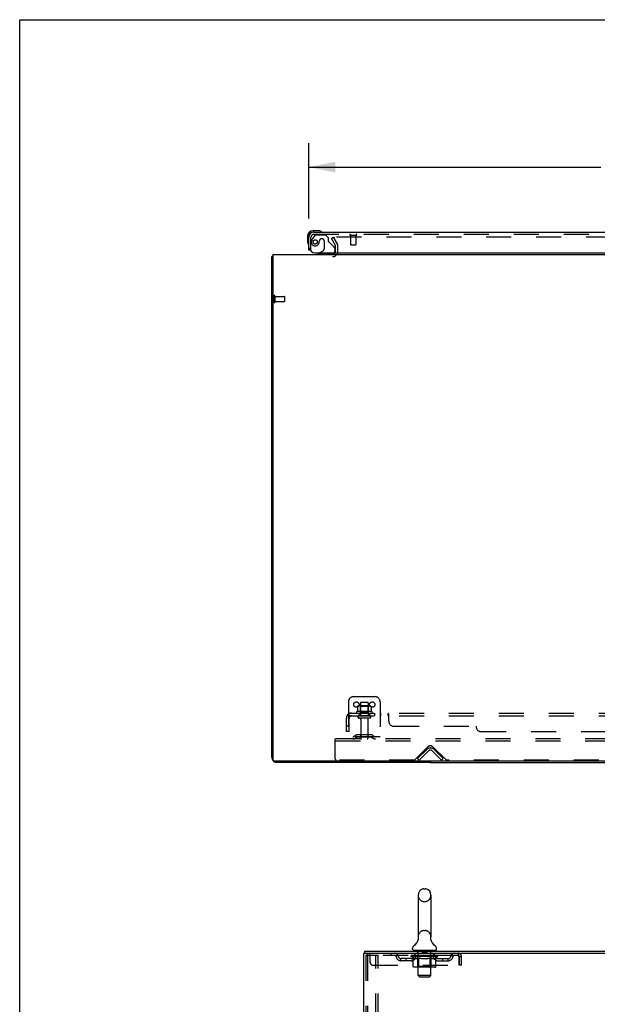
# Model space of a CAD drawing. Header units: inches. Extents: x 0 to 215, y 0 to 139.
# Tile 49 of 111: x 0 to 27, y 92 to 139. Entities that reach past the tile are written whole.
import ezdxf

# ---------------------------------------------------------------- set-up
doc = ezdxf.new("R2010")
doc.units = ezdxf.units.IN
doc.header["$LTSCALE"] = 11.804375
doc.header["$MEASUREMENT"] = 0
doc.linetypes.add('HIDDEN', pattern=[0.2, 0.1, -0.1])
doc.layers.get('0').update_dxf_attribs({"linetype": 'CONTINUOUS'})
for name, color, linetype in [('DEFAULT_2', 8, 'HIDDEN'), ('DIMENSIONS', 7, 'CONTINUOUS'), ('DOOR_ASSEMBLY', 7, 'CONTINUOUS'), ('SUBPANEL', 7, 'CONTINUOUS')]:
    doc.layers.add(name, color=color, linetype=linetype)
doc.styles.get("Standard").update_dxf_attribs({"font": 'arial.ttf'})
doc.dimstyles.new('DIMSTYLE_1', dxfattribs={"dimtxt": 0.946875, "dimasz": 1.2625, "dimexe": 0.09, "dimexo": 0.07, "dimgap": 0.0375, "dimtad": 0, "dimtih": 1, "dimtoh": 1, "dimzin": 4, "dimdsep": 46, "dimtxsty": 'Standard', "dimblk": '_FILLED', "dimblk1": '_FILLED', "dimblk2": '_FILLED', "dimcen": 0.09, "dimadec": 3, "dimazin": 1, "dimtfac": 1, "dimtdec": 3, "dimtofl": 0, "dimtmove": 0, "dimatfit": 3, "dimldrblk": '_FILLED', "dimfxl": 0, "dimtolj": 1, "dimtzin": 4, "dimarcsym": 0})

# ---------------------------------------------------------------- blocks, each defined once
blk = doc.blocks.new('_FILLED')
at = {"color": 0, "linetype": 'ByBlock'}
blk.add_solid([(0, 0), (-1, 0.2), (-1, -0.2)], dxfattribs=at)
blk = doc.blocks.new('*D8')
at = {"layer": 'DIMENSIONS', "color": 2, "linetype": 'Continuous'}
for p, q in [((13.663, 129.476), (13.663, 133.044)), ((49.851, 129.476), (49.851, 133.044)), ((13.663, 131.908), (27.464, 131.908)), ((49.851, 131.908), (36.049, 131.908))]:
    blk.add_line(p, q, dxfattribs=at)
at = {"layer": 'DIMENSIONS', "color": 2, "linetype": 'Continuous', "xscale": 1.2625, "yscale": 1.2625, "zscale": 1.2625, "rotation": 180}
blk.add_blockref('_FILLED', (13.663, 131.908), dxfattribs=at)
at = {"layer": 'DIMENSIONS', "color": 2, "linetype": 'Continuous', "xscale": 1.2625, "yscale": 1.2625, "zscale": 1.2625}
blk.add_blockref('_FILLED', (49.851, 131.908), dxfattribs=at)
at = {"layer": 'DIMENSIONS', "color": 2, "linetype": 'Continuous', "insert": (31.757, 132.382), "char_height": 0.9469, "width": 7.63836, "attachment_point": 2, "line_spacing_factor": 0.9}
blk.add_mtext('36.19 DOOR', dxfattribs=at)

msp = doc.modelspace()

# ---------------------------------------------------------------- linework, layer by layer
at = {"color": 7, "linetype": 'Continuous'}
for p, q in [((0, 0), (0, 138.875)), ((0, 138.875), (214.625, 138.875)), ((19.413, 103.833), (19.413, 103.781)), ((19.413, 103.781), (44.663, 103.781)), ((19.091, 97.807), (19.178, 97.807)), ((18.828, 97.507), (18.828, 95.532)), ((19.44, 97.507), (19.44, 95.532)), ((18.834, 95.389), (18.833, 95.384)), ((19.428, 95.433), (19.429, 95.438)), ((19.428, 95.428), (19.428, 95.433)), ((19.429, 95.423), (19.428, 95.428)), ((19.429, 95.443), (19.43, 95.448)), ((19.429, 95.438), (19.429, 95.443)), ((19.429, 95.418), (19.429, 95.423)), ((19.429, 95.413), (19.429, 95.418)), ((19.43, 95.408), (19.429, 95.413)), ((19.43, 95.448), (19.43, 95.453)), ((19.431, 95.404), (19.43, 95.409)), ((19.431, 95.458), (19.432, 95.462)), ((19.432, 95.399), (19.431, 95.404)), ((19.433, 95.395), (19.432, 95.399)), ((18.572, 94.961), (18.572, 95)), ((19.697, 94.961), (19.697, 95)), ((16.311, 94.758), (16.311, 94.862)), ((16.349, 94.758), (16.316, 94.758)), ((18.634, 94.892), (18.634, 94.862)), ((19.634, 94.892), (18.634, 94.892)), ((19.634, 94.892), (19.634, 94.862))]:
    msp.add_line(p, q, dxfattribs=at)
at = {"color": 3, "linetype": 'Continuous'}
for p, q in [((11.913, 104.027), (11.913, 127.677)), ((11.965, 127.781), (11.965, 103.893)), ((11.965, 127.781), (52.111, 127.781)), ((52.051, 103.833), (12.025, 103.833)), ((19.413, 103.781), (12.16, 103.781)), ((16.259, 8.966), (16.259, 94.758)), ((16.259, 94.758), (16.316, 94.758)), ((16.311, 94.862), (40.013, 94.862)), ((16.349, 94.758), (40.013, 94.758))]:
    msp.add_line(p, q, dxfattribs=at)
for points in [[(11.949, 127.693), (11.941, 127.691), (11.937, 127.69), (11.934, 127.69), (11.931, 127.689), (11.928, 127.688), (11.925, 127.687), (11.922, 127.686), (11.92, 127.685), (11.918, 127.684), (11.917, 127.683), (11.915, 127.682), (11.914, 127.681), (11.914, 127.68), (11.913, 127.678), (11.913, 127.677)], [(11.965, 127.697), (11.965, 127.697), (11.961, 127.695), (11.957, 127.694), (11.953, 127.693), (11.949, 127.693)]]:
    msp.add_lwpolyline(points, dxfattribs=at)
at = {"color": 7, "linetype": 'Continuous'}
for points in [[(18.836, 95.462), (18.837, 95.458), (18.838, 95.453), (18.839, 95.448), (18.84, 95.443), (18.84, 95.438), (18.84, 95.433), (18.84, 95.428), (18.84, 95.423), (18.84, 95.419), (18.839, 95.414), (18.839, 95.409), (18.838, 95.404), (18.837, 95.399), (18.836, 95.394), (18.834, 95.389)], [(19.43, 95.453), (19.431, 95.458), (19.432, 95.462)]]:
    msp.add_lwpolyline(points, dxfattribs=at)
at = {"color": 3, "linetype": 'Continuous'}
for centre, radius, start, end in [((14.792, 127.923), 0.142, 270, 333.5334), ((12.16, 104.027), 0.246, 180, 219.4274), ((12.025, 103.893), 0.06, 180, 270), ((12.16, 104.027), 0.246, 230.5726, 270)]:
    msp.add_arc(centre, radius, start, end, dxfattribs=at)
at = {"color": 7, "linetype": 'Continuous'}
for centre, radius, start, end in [((19.134, 97.507), 0.306, 105.6303, 180), ((19.091, 97.664), 0.144, 90, 105.6303), ((19.178, 97.664), 0.144, 74.3697, 90), ((19.134, 97.507), 0.306, 0, 74.3697), ((18.336, 95.549), 0.523, 304.6624, 347.2389), ((19.134, 95.532), 0.306, 180, 193.2053), ((19.932, 95.549), 0.523, 192.7611, 235.3376), ((19.134, 95.532), 0.306, 346.7947, 360), ((18.716, 95), 0.144, 124.6624, 180), ((18.641, 94.961), 0.069, 180, 265), ((19.628, 94.961), 0.069, 275, 360), ((19.553, 95), 0.144, 360, 55.3376)]:
    msp.add_arc(centre, radius, start, end, dxfattribs=at)
at = {"layer": 'DEFAULT_2', "color": 8, "linetype": 'HIDDEN'}
for p, q in [((14.733, 128.541), (14.824, 128.593)), ((14.93, 128.202), (14.733, 128.541)), ((14.824, 128.593), (15.02, 128.254)), ((49.206, 128.593), (14.87, 128.593)), ((14.934, 127.923), (14.934, 128.185)), ((15.038, 127.923), (15.038, 128.185)), ((12.017, 125.819), (12.017, 125.535)), ((12.06, 125.819), (12.06, 125.535)), ((12.06, 125.801), (12.507, 125.801)), ((12.517, 125.791), (12.517, 125.563)), ((12.06, 125.553), (12.507, 125.553)), ((15.538, 106.635), (15.538, 104.885)), ((15.788, 106.885), (16.788, 106.885)), ((16.101, 106.58), (16.101, 105.985)), ((16.446, 106.61), (16.131, 106.61)), ((16.476, 106.58), (16.476, 105.985)), ((17.038, 106.635), (17.038, 104.885)), ((16.644, 106.18), (15.932, 106.18)), ((15.954, 106.11), (16.622, 106.11)), ((15.969, 106.425), (15.969, 106.206)), ((16.544, 106.446), (16.032, 106.446)), ((16.105, 106.426), (16.085, 106.446)), ((16.105, 106.13), (16.085, 106.11)), ((16.105, 106.13), (16.105, 106.426)), ((16.472, 106.426), (16.105, 106.426)), ((16.472, 106.13), (16.105, 106.13)), ((16.472, 106.426), (16.492, 106.446)), ((16.472, 106.13), (16.472, 106.426)), ((16.472, 106.13), (16.492, 106.11)), ((16.607, 106.425), (16.607, 106.206)), ((16.546, 105.985), (16.031, 105.985)), ((16.546, 105.875), (16.031, 105.875)), ((16.123, 105.812), (16.123, 104.915)), ((16.453, 105.812), (16.453, 104.915)), ((14.913, 104.781), (14.913, 104.885)), ((49.163, 104.885), (14.913, 104.885)), ((14.913, 103.947), (14.913, 104.781)), ((49.163, 104.781), (14.913, 104.781)), ((17.038, 104.989), (15.538, 104.989)), ((15.881, 105.057), (15.813, 105.008)), ((15.942, 104.973), (15.874, 104.924)), ((16.629, 105.079), (15.947, 105.079)), ((16.629, 104.975), (15.947, 104.975)), ((16.113, 105.079), (16.113, 104.975)), ((16.463, 105.079), (16.463, 104.975)), ((16.634, 104.973), (16.702, 104.924)), ((16.695, 105.057), (16.763, 105.008)), ((18.672, 103.894), (19.28, 104.502)), ((18.809, 103.958), (19.239, 104.388)), ((19.312, 104.314), (18.883, 103.885)), ((19.943, 103.885), (19.514, 104.314)), ((19.546, 104.502), (20.154, 103.894)), ((20.017, 103.958), (19.587, 104.388)), ((18.651, 103.885), (14.976, 103.885)), ((18.883, 103.885), (18.809, 103.958)), ((19.943, 103.885), (20.017, 103.958)), ((43.901, 103.885), (20.175, 103.885)), ((19.091, 97.207), (19.178, 97.207)), ((19.091, 95.832), (19.178, 95.832)), ((16.363, 94.644), (16.363, 9.079)), ((16.385, 94.674), (16.458, 94.674)), ((16.437, 94.644), (16.437, 9.079)), ((16.447, 94.758), (16.447, 94.654)), ((20.717, 94.654), (16.447, 94.654)), ((16.458, 94.674), (16.939, 94.674)), ((16.572, 94.32), (16.572, 94.758)), ((16.835, 9.049), (16.835, 94.674)), ((16.939, 9.049), (16.939, 94.674)), ((17.547, 94.758), (17.547, 94.654)), ((18.02, 94.403), (18.02, 94.507)), ((18.503, 94.507), (18.02, 94.507)), ((18.27, 94.403), (18.27, 94.507)), ((18.501, 94.607), (18.501, 94.654)), ((18.6, 94.538), (18.501, 94.607)), ((19.768, 94.607), (18.501, 94.607)), ((18.511, 94.647), (18.511, 94.654)), ((18.519, 94.644), (18.519, 94.647)), ((18.519, 94.644), (19.749, 94.644)), ((18.528, 94.644), (18.528, 94.647)), ((18.529, 94.644), (18.529, 94.647)), ((18.539, 94.647), (18.539, 94.654)), ((18.555, 94.644), (18.555, 94.647)), ((18.557, 94.644), (18.557, 94.647)), ((18.586, 94.647), (18.586, 94.654)), ((18.6, 94.644), (18.6, 94.647)), ((18.6, 94.133), (18.6, 94.538)), ((18.6, 94.538), (18.614, 94.528)), ((18.603, 94.644), (18.603, 94.647)), ((18.807, 94.647), (18.606, 94.647)), ((18.628, 94.52), (18.614, 94.528)), ((18.642, 94.512), (18.628, 94.52)), ((18.655, 94.506), (18.642, 94.512)), ((18.649, 94.647), (18.649, 94.654)), ((18.651, 94.644), (18.651, 94.647)), ((18.651, 94.644), (18.651, 94.647)), ((18.654, 94.644), (18.654, 94.647)), ((18.669, 94.5), (18.655, 94.506)), ((18.661, 94.644), (18.661, 94.647)), ((18.662, 94.644), (18.662, 94.647)), ((18.665, 94.644), (18.665, 94.647)), ((18.668, 94.644), (18.668, 94.648)), ((18.682, 94.496), (18.668, 94.5)), ((18.673, 94.644), (18.673, 94.647)), ((18.786, 94.496), (18.682, 94.496)), ((18.687, 94.644), (18.687, 94.647)), ((18.697, 94.654), (18.697, 94.758)), ((18.705, 94.644), (18.705, 94.65)), ((18.705, 94.644), (18.705, 94.647)), ((18.726, 94.644), (18.726, 94.647)), ((18.726, 94.644), (18.726, 94.647)), ((18.727, 94.647), (18.727, 94.654)), ((18.737, 94.644), (18.737, 94.647)), ((18.741, 94.644), (18.741, 94.647)), ((18.75, 94.644), (18.75, 94.647)), ((18.762, 94.644), (18.762, 94.651)), ((18.777, 94.644), (18.777, 94.647)), ((18.78, 94.644), (18.78, 94.647)), ((18.786, 94.496), (18.799, 94.5)), ((18.813, 94.506), (18.799, 94.5)), ((18.807, 94.644), (18.807, 94.647)), ((18.874, 94.647), (18.812, 94.647)), ((18.826, 94.512), (18.813, 94.506)), ((18.814, 94.892), (18.814, 94.862)), ((18.818, 94.647), (18.818, 94.654)), ((18.822, 94.135), (18.822, 94.604)), ((18.824, 94.644), (18.824, 94.647)), ((18.84, 94.52), (18.826, 94.512)), ((18.829, 94.644), (18.829, 94.647)), ((18.834, 93.711), (18.834, 94.862)), ((18.835, 94.644), (18.835, 94.652)), ((18.839, 94.644), (18.839, 94.647)), ((18.854, 94.528), (18.84, 94.52)), ((18.85, 94.644), (18.85, 94.647)), ((18.868, 94.538), (18.854, 94.528)), ((18.868, 94.133), (18.868, 94.538)), ((18.868, 94.538), (18.897, 94.528)), ((18.874, 94.644), (18.874, 94.647)), ((18.949, 94.647), (18.89, 94.647)), ((18.925, 94.52), (18.896, 94.528)), ((18.91, 94.644), (18.91, 94.647)), ((18.918, 94.647), (18.918, 94.654)), ((18.921, 94.644), (18.921, 94.647)), ((18.924, 94.644), (18.924, 94.653)), ((18.953, 94.512), (18.925, 94.52)), ((18.927, 94.644), (18.927, 94.647)), ((18.934, 94.644), (18.934, 94.647)), ((18.949, 94.644), (18.949, 94.647)), ((18.981, 94.506), (18.952, 94.512)), ((19.03, 94.647), (18.975, 94.647)), ((19.008, 94.5), (18.98, 94.506)), ((18.988, 94.644), (18.988, 94.647)), ((19.035, 94.496), (19.008, 94.5)), ((19.02, 94.647), (19.134, 94.654)), ((19.024, 94.647), (19.024, 94.654)), ((19.025, 94.654), (19.024, 94.654)), ((19.025, 94.647), (19.025, 94.654)), ((19.025, 94.644), (19.025, 94.647)), ((19.029, 94.882), (19.029, 94.802)), ((19.029, 94.644), (19.029, 94.647)), ((19.03, 94.644), (19.03, 94.647)), ((19.03, 94.644), (19.03, 94.647)), ((19.233, 94.496), (19.035, 94.496)), ((19.229, 94.792), (19.039, 94.792)), ((19.113, 94.647), (19.065, 94.647)), ((19.071, 94.644), (19.071, 94.647)), ((19.113, 94.644), (19.113, 94.647)), ((19.132, 94.647), (19.132, 94.647)), ((19.132, 94.644), (19.132, 94.647)), ((19.132, 94.644), (19.132, 94.647)), ((19.134, 94.647), (19.134, 94.654)), ((19.134, 94.654), (19.249, 94.647)), ((19.137, 94.644), (19.137, 94.647)), ((19.137, 94.644), (19.137, 94.647)), ((19.137, 94.647), (19.137, 94.647)), ((19.155, 94.644), (19.155, 94.647)), ((19.155, 94.647), (19.203, 94.647)), ((19.198, 94.644), (19.198, 94.647)), ((19.233, 94.496), (19.261, 94.5)), ((19.238, 94.644), (19.238, 94.647)), ((19.239, 94.882), (19.239, 94.802)), ((19.239, 94.644), (19.239, 94.647)), ((19.239, 94.647), (19.293, 94.647)), ((19.24, 94.644), (19.24, 94.647)), ((19.244, 94.647), (19.244, 94.654)), ((19.244, 94.647), (19.244, 94.654)), ((19.244, 94.654), (19.244, 94.654)), ((19.244, 94.644), (19.244, 94.647)), ((19.289, 94.506), (19.261, 94.5)), ((19.28, 94.644), (19.28, 94.647)), ((19.317, 94.513), (19.289, 94.506)), ((19.346, 94.52), (19.317, 94.512)), ((19.319, 94.644), (19.319, 94.647)), ((19.319, 94.647), (19.378, 94.647)), ((19.335, 94.644), (19.335, 94.647)), ((19.342, 94.644), (19.342, 94.647)), ((19.345, 94.644), (19.345, 94.653)), ((19.374, 94.529), (19.345, 94.52)), ((19.347, 94.644), (19.347, 94.647)), ((19.351, 94.647), (19.351, 94.654)), ((19.358, 94.644), (19.358, 94.647)), ((19.403, 94.539), (19.374, 94.529)), ((19.394, 94.644), (19.394, 94.647)), ((19.394, 94.647), (19.456, 94.647)), ((19.403, 94.133), (19.403, 94.539)), ((19.403, 94.539), (19.418, 94.529)), ((19.418, 94.644), (19.418, 94.647)), ((19.433, 94.52), (19.418, 94.529)), ((19.429, 94.644), (19.429, 94.647)), ((19.447, 94.512), (19.432, 94.52)), ((19.433, 94.644), (19.433, 94.652)), ((19.434, 93.711), (19.434, 94.862)), ((19.439, 94.644), (19.439, 94.647)), ((19.444, 94.644), (19.444, 94.647)), ((19.447, 94.135), (19.447, 94.604)), ((19.461, 94.506), (19.447, 94.512)), ((19.451, 94.647), (19.451, 94.654)), ((19.454, 94.892), (19.454, 94.862)), ((19.461, 94.644), (19.461, 94.647)), ((19.461, 94.647), (19.768, 94.647)), ((19.476, 94.5), (19.461, 94.506)), ((19.49, 94.496), (19.475, 94.5)), ((19.488, 94.644), (19.488, 94.647)), ((19.584, 94.496), (19.49, 94.496)), ((19.492, 94.644), (19.492, 94.647)), ((19.507, 94.644), (19.507, 94.651)), ((19.518, 94.644), (19.518, 94.647)), ((19.528, 94.644), (19.528, 94.647)), ((19.532, 94.644), (19.532, 94.647)), ((19.541, 94.647), (19.541, 94.654)), ((19.543, 94.644), (19.543, 94.647)), ((19.543, 94.644), (19.543, 94.647)), ((19.563, 94.644), (19.563, 94.65)), ((19.564, 94.644), (19.564, 94.647)), ((19.572, 94.654), (19.572, 94.758)), ((19.582, 94.644), (19.582, 94.647)), ((19.584, 94.496), (19.598, 94.5)), ((19.596, 94.644), (19.596, 94.647)), ((19.612, 94.506), (19.598, 94.5)), ((19.6, 94.644), (19.6, 94.648)), ((19.604, 94.644), (19.604, 94.647)), ((19.607, 94.644), (19.607, 94.647)), ((19.607, 94.644), (19.607, 94.647)), ((19.627, 94.513), (19.612, 94.506)), ((19.614, 94.644), (19.614, 94.647)), ((19.617, 94.644), (19.617, 94.647)), ((19.618, 94.644), (19.618, 94.647)), ((19.619, 94.647), (19.619, 94.654)), ((19.641, 94.52), (19.626, 94.512)), ((19.656, 94.529), (19.641, 94.52)), ((19.646, 94.65), (19.766, 94.652)), ((19.646, 94.647), (19.646, 94.65)), ((19.671, 94.539), (19.656, 94.529)), ((19.666, 94.644), (19.666, 94.647)), ((19.668, 94.644), (19.668, 94.647)), ((19.671, 94.539), (19.768, 94.607)), ((19.671, 94.133), (19.671, 94.539)), ((19.683, 94.647), (19.683, 94.654)), ((19.711, 94.644), (19.711, 94.647)), ((19.713, 94.644), (19.713, 94.647)), ((19.729, 94.647), (19.729, 94.654)), ((19.739, 94.644), (19.739, 94.647)), ((19.74, 94.644), (19.74, 94.647)), ((19.749, 94.644), (19.749, 94.647)), ((19.758, 94.647), (19.758, 94.654)), ((19.766, 94.647), (19.766, 94.652)), ((19.766, 94.507), (20.249, 94.507)), ((19.768, 94.607), (19.768, 94.647)), ((19.999, 94.403), (19.999, 94.507)), ((20.249, 94.403), (20.249, 94.507)), ((20.717, 94.758), (20.717, 94.654)), ((20.72, 94.653), (20.717, 94.654)), ((20.75, 94.591), (20.75, 94.195)), ((20.78, 94.195), (20.78, 94.591)), ((20.884, 94.591), (20.78, 94.591)), ((20.884, 94.195), (20.884, 94.591)), ((16.697, 94.195), (20.75, 94.195)), ((18.503, 94.403), (18.02, 94.403)), ((19.628, 94.095), (18.643, 94.095)), ((18.822, 94.135), (18.782, 94.095)), ((19.447, 94.135), (18.822, 94.135)), ((18.879, 94.1), (18.877, 94.102)), ((18.884, 94.097), (18.882, 94.098)), ((18.887, 94.096), (18.884, 94.097)), ((18.889, 94.095), (18.887, 94.096)), ((19.447, 94.135), (19.487, 94.095)), ((19.766, 94.403), (20.249, 94.403)), ((20.884, 94.195), (20.78, 94.195)), ((18.903, 93.642), (18.834, 93.711)), ((19.434, 93.711), (18.834, 93.711)), ((18.903, 93.642), (19.365, 93.642)), ((19.365, 93.642), (19.434, 93.711))]:
    msp.add_line(p, q, dxfattribs=at)
for points in [[(14.87, 128.593), (14.868, 128.593), (14.866, 128.593), (14.864, 128.593), (14.862, 128.592), (14.86, 128.591), (14.858, 128.59), (14.857, 128.589), (14.855, 128.588), (14.854, 128.587), (14.853, 128.585), (14.852, 128.584), (14.851, 128.582), (14.85, 128.58), (14.85, 128.579), (14.85, 128.577), (14.85, 128.576)], [(14.85, 128.576), (14.85, 128.575), (14.85, 128.573), (14.85, 128.572), (14.851, 128.57), (14.852, 128.568)], [(15.969, 106.206), (15.969, 106.205), (15.969, 106.204), (15.969, 106.203), (15.968, 106.202), (15.968, 106.201), (15.967, 106.201), (15.967, 106.2), (15.967, 106.2), (15.966, 106.2), (15.966, 106.199), (15.966, 106.199), (15.965, 106.199), (15.965, 106.198), (15.965, 106.198), (15.965, 106.198), (15.964, 106.198), (15.964, 106.198), (15.964, 106.198)], [(15.975, 106.434), (15.974, 106.433), (15.972, 106.432), (15.971, 106.431), (15.97, 106.429), (15.97, 106.428), (15.969, 106.426), (15.969, 106.425)], [(16.601, 106.434), (16.602, 106.433), (16.604, 106.432), (16.605, 106.431), (16.606, 106.429), (16.606, 106.428), (16.607, 106.426), (16.607, 106.425)], [(16.612, 106.198), (16.612, 106.198), (16.612, 106.198), (16.611, 106.198), (16.611, 106.198), (16.611, 106.198), (16.611, 106.199), (16.61, 106.199), (16.61, 106.199), (16.61, 106.2), (16.609, 106.2), (16.609, 106.2), (16.609, 106.201), (16.608, 106.201), (16.608, 106.202), (16.608, 106.203), (16.607, 106.204), (16.607, 106.205), (16.607, 106.206)], [(16.385, 94.674), (16.379, 94.673), (16.374, 94.67), (16.37, 94.665), (16.366, 94.659), (16.364, 94.652), (16.363, 94.644)], [(16.458, 94.674), (16.452, 94.673), (16.447, 94.67), (16.443, 94.665), (16.44, 94.659), (16.438, 94.652), (16.437, 94.644)], [(20.717, 94.758), (20.72, 94.757), (20.722, 94.754), (20.724, 94.748), (20.727, 94.741), (20.729, 94.732), (20.731, 94.721), (20.734, 94.709), (20.736, 94.695), (20.739, 94.68), (20.741, 94.663), (20.743, 94.646), (20.746, 94.628), (20.748, 94.609), (20.75, 94.591)], [(20.72, 94.653), (20.722, 94.652), (20.724, 94.65), (20.727, 94.648), (20.729, 94.644), (20.731, 94.64), (20.734, 94.635), (20.736, 94.63), (20.739, 94.624), (20.741, 94.618), (20.743, 94.612), (20.746, 94.605), (20.748, 94.598), (20.75, 94.591)], [(18.643, 94.095), (18.638, 94.096), (18.633, 94.097), (18.628, 94.098), (18.623, 94.1), (18.618, 94.102), (18.614, 94.105), (18.61, 94.109), (18.607, 94.113), (18.604, 94.117), (18.602, 94.122), (18.601, 94.127), (18.6, 94.133)], [(18.869, 94.122), (18.868, 94.127), (18.868, 94.133)], [(18.87, 94.117), (18.869, 94.122), (18.868, 94.127), (18.868, 94.133)], [(18.882, 94.098), (18.879, 94.1), (18.877, 94.102), (18.875, 94.105), (18.873, 94.109), (18.871, 94.113), (18.87, 94.117)], [(18.875, 94.105), (18.873, 94.109), (18.871, 94.113)], [(19.382, 94.095), (19.384, 94.096), (19.387, 94.097), (19.389, 94.098), (19.392, 94.1), (19.394, 94.102), (19.396, 94.105), (19.398, 94.109), (19.4, 94.113), (19.401, 94.117), (19.402, 94.122), (19.403, 94.127), (19.403, 94.133)], [(19.628, 94.095), (19.633, 94.096), (19.638, 94.097), (19.643, 94.098), (19.648, 94.1), (19.653, 94.102), (19.657, 94.105), (19.661, 94.109), (19.664, 94.113), (19.667, 94.117), (19.669, 94.122), (19.67, 94.127), (19.671, 94.133)]]:
    msp.add_lwpolyline(points, dxfattribs=at)
for centre in [(15.913, 106.51), (16.663, 106.51)]:
    msp.add_circle(centre, 0.128, dxfattribs=at)
for centre, radius, start, end in [((14.901, 128.185), 0.033, 0, 30), ((14.901, 128.185), 0.137, 0, 30), ((14.792, 127.923), 0.246, 270, 360), ((14.792, 127.923), 0.142, 333.5334, 360), ((12.039, 125.819), 0.0215, 0, 180), ((12.507, 125.791), 0.01, 0, 90), ((12.039, 125.535), 0.0215, 180, 360), ((12.507, 125.563), 0.01, 270, 360), ((15.788, 106.635), 0.25, 90, 180), ((16.131, 106.58), 0.03, 90, 180), ((16.446, 106.58), 0.03, 0, 90), ((16.788, 106.635), 0.25, 0, 90), ((15.954, 106.148), 0.0384, 124.4497, 270), ((16.288, 105.58), 0.698, 117.6814, 120.6631), ((16.032, 106.305), 0.141, 90, 113.95), ((16.544, 106.305), 0.141, 66.05, 90), ((16.288, 105.58), 0.698, 59.3369, 62.3186), ((16.622, 106.148), 0.0384, 270, 55.5503), ((16.031, 105.93), 0.055, 90, 270), ((16.061, 105.812), 0.0625, 0, 90), ((16.516, 105.812), 0.0625, 90, 180), ((16.546, 105.93), 0.055, 270, 90), ((15.752, 105.093), 0.104, 270, 305.7539), ((15.752, 105.093), 0.208, 270, 305.7539), ((15.947, 104.965), 0.114, 90, 125.7539), ((15.947, 104.965), 0.01, 90, 125.7539), ((16.153, 104.915), 0.03, 180, 270), ((16.423, 104.915), 0.03, 270, 360), ((16.629, 104.965), 0.114, 54.2461, 90), ((16.629, 104.965), 0.01, 54.2461, 90), ((16.824, 105.093), 0.208, 234.2461, 270), ((16.824, 105.093), 0.104, 234.2461, 270), ((19.413, 104.214), 0.246, 45, 135), ((19.413, 104.37), 0.188, 45, 135), ((19.413, 104.214), 0.142, 45, 135), ((14.976, 103.947), 0.0625, 180, 270), ((18.651, 103.915), 0.03, 270, 315), ((20.175, 103.915), 0.03, 225, 270), ((19.134, 97.507), 0.306, 180, 254.3697), ((19.134, 97.507), 0.306, 285.6303, 360), ((19.091, 97.351), 0.144, 254.3697, 270), ((19.178, 97.351), 0.144, 270, 285.6303), ((19.134, 95.532), 0.306, 105.6303, 180), ((19.091, 95.689), 0.144, 90, 105.6303), ((19.178, 95.689), 0.144, 74.3697, 90), ((19.134, 95.532), 0.306, 0, 74.3697), ((17.731, 94.591), 0.167, 8.0716, 90), ((17.731, 94.591), 0.0625, 7.9863, 90), ((18.02, 94.632), 0.229, 187.9863, 270), ((18.02, 94.632), 0.125, 188.0716, 270), ((18.503, 94.632), 0.125, 270, 351.9284), ((18.503, 94.632), 0.229, 270, 352.0137), ((18.792, 94.591), 0.167, 90, 171.9284), ((18.641, 94.961), 0.069, 265, 270), ((18.791, 94.591), 0.0625, 90, 172.0137), ((18.782, 94.604), 0.0398, 0, 90), ((18.804, 94.862), 0.03, 0, 90), ((19.019, 94.882), 0.01, 0, 90), ((19.039, 94.802), 0.01, 180, 270), ((19.229, 94.802), 0.01, 270, 360), ((19.249, 94.882), 0.01, 90, 180), ((19.464, 94.862), 0.03, 90, 180), ((19.487, 94.604), 0.0398, 90, 180), ((19.477, 94.591), 0.167, 8.0716, 90), ((19.477, 94.591), 0.0625, 7.9863, 90), ((19.766, 94.632), 0.229, 187.9863, 270), ((19.628, 94.961), 0.069, 270, 275), ((19.766, 94.632), 0.125, 188.0716, 270), ((20.249, 94.632), 0.125, 270, 351.9284), ((20.249, 94.632), 0.229, 270, 352.0137), ((20.538, 94.591), 0.167, 90, 171.9284), ((20.538, 94.591), 0.0625, 90, 172.0137), ((20.717, 94.591), 0.167, 0, 90), ((20.717, 94.591), 0.063, 0, 90), ((16.697, 94.32), 0.125, 180, 270)]:
    msp.add_arc(centre, radius, start, end, dxfattribs=at)
for centre, major_axis, ratio, start_param, end_param in [((19.134, 94.654), (0.633, 0.007), 0.05963, 2.96643, 3.140963), ((18.481, 94.642), (0.198, 0), 0.060556, 0.430652, 1.470503), ((19.134, 94.654), (0.633, 0), 0.060556, -3.141593, -2.96706), ((18.481, 94.635), (0.198, 0.002), 0.05963, 1.376596, 1.469874), ((19.134, 94.654), (0.633, 0.013), 0.05688, 2.791345, 2.965878), ((18.457, 94.642), (0.198, 0.002), 0.05963, 0.25549, 1.295341), ((18.525, 94.642), (0.198, -0.002), 0.05963, 0.605815, 1.645666), ((19.134, 94.654), (0.633, -0.007), 0.05963, -2.96643, -2.791898), ((18.525, 94.635), (0.198, 0), 0.060556, 1.551758, 1.645036), ((18.457, 94.635), (0.198, 0.004), 0.05688, 1.20151, 1.294789), ((18.527, 94.637), (0.164, 0.002), 0.05963, 1.065228, 1.614276), ((18.507, 94.637), (0.164, 0.003), 0.05688, 0.890143, 1.43919), ((18.565, 94.637), (0.164, 0), 0.060556, 1.240391, 1.789438), ((19.134, 94.654), (0.633, 0.019), 0.052395, 2.616403, 2.790936), ((18.453, 94.642), (0.198, 0.004), 0.05688, 0.080405, 1.120256), ((18.588, 94.642), (0.198, -0.004), 0.05688, 0.7809, 1.820751), ((19.134, 94.654), (0.633, -0.013), 0.05688, -2.791345, -2.616812), ((18.588, 94.635), (0.198, -0.002), 0.05963, 1.72692, 1.820198), ((18.453, 94.635), (0.198, 0.006), 0.052395, 1.026568, 1.119847), ((18.506, 94.637), (0.164, 0.005), 0.052395, 0.715201, 1.264248), ((18.62, 94.637), (0.164, -0.002), 0.05963, 1.415553, 1.9646), ((19.134, 94.654), (0.633, 0.025), 0.046319, 2.441654, 2.616187), ((18.667, 94.642), (0.198, -0.006), 0.052395, 0.955842, 1.995693), ((18.47, 94.642), (0.198, 0.006), 0.052395, -0.094537, 0.945314), ((19.134, 94.654), (0.633, -0.019), 0.052395, -2.616403, -2.44187), ((18.667, 94.635), (0.198, -0.004), 0.05688, 1.902006, 1.995284), ((18.47, 94.635), (0.198, 0.008), 0.046319, 0.851819, 0.945098), ((18.525, 94.637), (0.164, 0.006), 0.046319, 0.540452, 1.089499), ((18.691, 94.637), (0.164, -0.003), 0.05688, 1.590638, 2.139686), ((19.134, 94.654), (0.633, 0.029), 0.038841, 2.267123, 2.441656), ((18.761, 94.642), (0.198, -0.008), 0.046319, 1.130591, 2.170442), ((18.507, 94.642), (0.198, 0.008), 0.046319, -0.269286, 0.770565), ((19.134, 94.654), (0.633, -0.025), 0.046319, -2.441654, -2.267121), ((18.761, 94.635), (0.198, -0.006), 0.052395, 2.076947, 2.170226), ((18.507, 94.635), (0.198, 0.009), 0.038841, 0.677289, 0.770567), ((18.562, 94.637), (0.164, 0.008), 0.038841, 0.365921, 0.914969), ((18.776, 94.637), (0.164, -0.005), 0.052395, 1.76558, 2.314627), ((19.134, 94.654), (0.633, 0.033), 0.030195, 2.09281, 2.267343), ((18.866, 94.642), (0.198, -0.009), 0.038841, 1.305122, 2.344973), ((18.563, 94.642), (0.198, 0.009), 0.038841, -0.443817, 0.596034), ((19.134, 94.654), (0.633, -0.029), 0.038841, -2.267123, -2.092591), ((18.866, 94.635), (0.198, -0.008), 0.046319, 2.251696, 2.344975), ((18.563, 94.635), (0.198, 0.01), 0.030195, 0.502975, 0.596254), ((18.616, 94.637), (0.164, 0.009), 0.030195, 0.191608, 0.740655), ((18.871, 94.637), (0.164, -0.006), 0.046319, 1.940329, 2.489376), ((18.637, 94.642), (0.198, 0.01), 0.030195, -0.61813, 0.421721), ((19.134, 94.654), (0.633, 0.036), 0.020645, 1.918687, 2.09322), ((18.978, 94.642), (0.198, -0.01), 0.030195, 1.479435, 2.519286), ((19.134, 94.654), (0.633, -0.033), 0.030195, -2.09281, -1.918277), ((18.978, 94.635), (0.198, -0.009), 0.038841, 2.426227, 2.519505), ((18.637, 94.635), (0.198, 0.011), 0.020645, 0.328852, 0.422131), ((18.686, 94.637), (0.164, 0.009), 0.020645, 0.017485, 0.566532), ((18.975, 94.637), (0.164, -0.008), 0.038841, 2.11486, 2.663907), ((18.726, 94.642), (0.198, 0.011), 0.020645, -0.792253, 0.247598), ((19.134, 94.654), (0.633, 0.038), 0.010478, 1.744704, 1.919237), ((19.096, 94.642), (0.198, -0.011), 0.020645, 1.653558, 2.693409), ((19.134, 94.654), (0.633, -0.036), 0.020645, -1.918687, -1.744154), ((19.096, 94.635), (0.198, -0.01), 0.030195, 2.60054, 2.693819), ((18.726, 94.635), (0.198, 0.012), 0.010478, 0.154869, 0.248148), ((18.77, 94.637), (0.164, 0.01), 0.010478, 6.126688, 6.675735), ((19.083, 94.637), (0.164, -0.009), 0.030195, 2.289173, 2.83822), ((18.827, 94.642), (0.198, 0.012), 0.010478, -0.966236, -0.000846), ((19.215, 94.642), (0.198, -0.012), 0.010478, 1.827541, 2.867392), ((19.134, 94.654), (0.633, -0.038), 0.010478, -1.744704, -1.570171), ((19.215, 94.635), (0.198, -0.011), 0.020645, 2.774664, 2.867942), ((19.193, 94.637), (0.164, -0.009), 0.020645, 2.463296, 3.012344), ((19.054, 94.642), (0.198, 0.012), 0.010478, 0.274201, 1.314052), ((18.967, 94.637), (0.164, 0.01), 0.010478, -0.000483, 0.504314), ((18.937, 94.635), (0.198, 0.012), 0.010478, 0.099668, 0.192946), ((19.134, 94.654), (0.633, 0.038), 0.010478, -1.571421, -1.396888), ((19.331, 94.635), (0.198, -0.012), 0.010478, 2.948646, 3.041925), ((19.301, 94.637), (0.164, -0.01), 0.010478, 2.637279, 3.142076), ((19.172, 94.642), (0.198, 0.011), 0.020645, 0.448184, 1.488034), ((19.076, 94.637), (0.164, 0.009), 0.020645, 0.129249, 0.678296), ((19.054, 94.635), (0.198, 0.011), 0.020645, 0.273651, 0.366929), ((19.442, 94.642), (0.198, -0.012), 0.010478, -3.140747, -2.175357), ((19.134, 94.654), (0.633, 0.036), 0.020645, -1.397439, -1.222906), ((19.134, 94.654), (0.633, -0.038), 0.010478, 1.222355, 1.396888), ((19.29, 94.642), (0.198, 0.01), 0.030195, 0.622307, 1.662158), ((19.185, 94.637), (0.164, 0.009), 0.030195, 0.303372, 0.852419), ((19.499, 94.637), (0.164, -0.01), 0.010478, 2.749043, 3.29809), ((19.543, 94.642), (0.198, -0.011), 0.020645, 2.893995, 3.933846), ((19.172, 94.635), (0.198, 0.01), 0.030195, 0.447774, 0.541052), ((19.543, 94.635), (0.198, -0.012), 0.010478, 2.893445, 2.986723), ((19.134, 94.654), (0.633, 0.033), 0.030195, -1.223315, -1.048783), ((19.134, 94.654), (0.633, -0.036), 0.020645, 1.048373, 1.222906), ((19.403, 94.642), (0.198, 0.009), 0.038841, 0.79662, 1.836471), ((19.294, 94.637), (0.164, 0.008), 0.038841, 0.477686, 1.026733), ((19.583, 94.637), (0.164, -0.009), 0.020645, 2.57506, 3.124108), ((19.632, 94.642), (0.198, -0.01), 0.030195, 2.719872, 3.759723), ((19.508, 94.642), (0.198, 0.008), 0.046319, 0.971151, 2.011002), ((19.29, 94.635), (0.198, 0.009), 0.038841, 0.622087, 0.715366), ((19.632, 94.635), (0.198, -0.011), 0.020645, 2.719462, 2.812741), ((19.134, 94.654), (0.633, 0.029), 0.038841, -1.049002, -0.874469), ((19.134, 94.654), (0.633, -0.033), 0.030195, 0.87425, 1.048783), ((19.397, 94.637), (0.164, 0.006), 0.046319, 0.652216, 1.201263), ((19.601, 94.642), (0.198, 0.006), 0.052395, 1.1459, 2.185751), ((19.653, 94.637), (0.164, -0.009), 0.030195, 2.400937, 2.949985), ((19.705, 94.642), (0.198, -0.009), 0.038841, 2.545558, 3.585409), ((19.493, 94.637), (0.164, 0.005), 0.052395, 0.826965, 1.376012), ((19.403, 94.635), (0.198, 0.008), 0.046319, 0.796618, 0.889896), ((19.705, 94.635), (0.198, -0.01), 0.030195, 2.545339, 2.638617), ((19.681, 94.642), (0.198, 0.004), 0.05688, 1.320842, 2.360692), ((19.134, 94.654), (0.633, 0.025), 0.046319, -0.874471, -0.699939), ((19.134, 94.654), (0.633, -0.029), 0.038841, 0.699936, 0.874469), ((19.761, 94.642), (0.198, -0.008), 0.046319, 2.371028, 3.410879), ((19.707, 94.637), (0.164, -0.008), 0.038841, 2.226624, 2.775671), ((19.743, 94.642), (0.198, 0.002), 0.05963, 1.495927, 2.535778), ((19.577, 94.637), (0.164, 0.003), 0.05688, 1.001907, 1.550954), ((19.798, 94.642), (0.198, -0.006), 0.052395, 2.196279, 3.23613), ((19.744, 94.637), (0.164, -0.006), 0.046319, 2.052093, 2.601141), ((19.508, 94.635), (0.198, 0.006), 0.052395, 0.971367, 1.064645), ((19.787, 94.642), (0.198, 0), 0.060556, 2.364024, 2.71094), ((19.761, 94.635), (0.198, -0.009), 0.038841, 2.371026, 2.464304), ((19.815, 94.642), (0.198, -0.004), 0.05688, 2.021337, 3.061188), ((19.134, 94.654), (0.633, 0.019), 0.052395, -0.699723, -0.52519), ((19.134, 94.654), (0.633, -0.025), 0.046319, 0.525406, 0.699939), ((19.812, 94.642), (0.198, -0.002), 0.05963, 1.846251, 2.886102), ((19.648, 94.637), (0.164, 0.002), 0.05963, 1.176993, 1.72604), ((19.762, 94.637), (0.164, -0.005), 0.052395, 1.877344, 2.426392), ((19.704, 94.637), (0.164, 0), 0.060556, 1.352155, 1.901202), ((19.762, 94.637), (0.164, -0.003), 0.05688, 1.702402, 2.25145), ((19.742, 94.637), (0.164, -0.002), 0.05963, 1.527317, 2.076364), ((19.601, 94.635), (0.198, 0.004), 0.05688, 1.146309, 1.239587), ((19.798, 94.635), (0.198, -0.008), 0.046319, 2.196495, 2.289773), ((19.134, 94.654), (0.633, 0.013), 0.05688, -0.524781, -0.350248), ((19.134, 94.654), (0.633, -0.019), 0.052395, 0.350657, 0.52519), ((19.787, 94.635), (0.198, -0.002), 0.05963, 1.764997, 1.971333), ((19.681, 94.635), (0.198, 0.002), 0.05963, 1.321394, 1.414673), ((19.815, 94.635), (0.198, -0.006), 0.052395, 2.021746, 2.115024), ((19.134, 94.654), (0.633, 0.007), 0.05963, -0.349695, -0.175162), ((19.134, 94.654), (0.633, -0.013), 0.05688, 0.175715, 0.350248), ((19.743, 94.635), (0.198, 0), 0.060556, 1.496556, 1.589835), ((19.812, 94.635), (0.198, -0.004), 0.05688, 1.846804, 1.940083), ((19.134, 94.654), (0.633, -0.007), 0.05963, 6.27665, 6.458348), ((19.134, 94.654), (0.633, 0), 0.060556, -0.174533, -0.058352)]:
    msp.add_ellipse(centre, major_axis=major_axis, ratio=ratio, start_param=start_param, end_param=end_param, dxfattribs=at)
at = {"layer": 'DOOR_ASSEMBLY', "color": 7, "linetype": 'Continuous'}
for p, q in [((14.122, 128.899), (13.866, 128.899)), ((14.16, 128.896), (14.122, 128.899)), ((13.603, 128.636), (13.603, 128.38)), ((13.663, 128.636), (13.663, 128.592)), ((13.91, 128.839), (13.866, 128.839)), ((13.603, 128.38), (13.606, 128.342)), ((13.739, 127.985), (13.663, 127.985)), ((14.174, 127.86), (14.105, 127.82)), ((14.105, 127.781), (14.105, 127.82))]:
    msp.add_line(p, q, dxfattribs=at)
at = {"layer": 'DOOR_ASSEMBLY', "color": 3, "linetype": 'Continuous'}
for p, q in [((13.663, 127.985), (13.663, 128.592)), ((13.91, 128.839), (49.604, 128.839)), ((13.955, 127.86), (49.789, 127.86))]:
    msp.add_line(p, q, dxfattribs=at)
at = {"layer": 'DOOR_ASSEMBLY', "color": 8, "linetype": 'HIDDEN'}
for p, q in [((13.767, 127.985), (13.767, 128.592)), ((13.943, 128.68), (13.842, 128.536)), ((13.91, 128.735), (49.604, 128.735)), ((14.008, 128.714), (14.459, 128.714)), ((14.164, 128.424), (14.164, 128.435)), ((14.295, 128.522), (14.262, 128.522)), ((14.393, 128.424), (14.393, 128.044)), ((14.585, 128.588), (14.459, 128.714)), ((14.585, 128.588), (14.585, 128.409)), ((15.625, 128.692), (15.909, 128.692)), ((15.643, 128.692), (15.643, 128.245)), ((15.891, 128.692), (15.891, 128.245)), ((13.767, 127.985), (13.739, 127.985)), ((14.174, 127.86), (14.343, 127.958)), ((14.644, 128.35), (14.863, 128.131)), ((14.892, 128.06), (14.892, 127.938)), ((15.653, 128.235), (15.881, 128.235)), ((14.735, 127.781), (14.105, 127.781))]:
    msp.add_line(p, q, dxfattribs=at)
msp.add_circle((13.967, 128.372), 0.101, dxfattribs=at)
at = {"layer": 'DOOR_ASSEMBLY', "color": 7, "linetype": 'Continuous'}
for centre, radius, start, end in [((13.866, 128.636), 0.263, 90, 180), ((14.122, 128.649), 0.25, 59.1101, 90), ((13.866, 128.636), 0.203, 90, 180), ((14.243, 128.854), 0.015, 270, 353.6204), ((14.243, 128.851), 0.015, 6.3796, 59.1101), ((13.853, 128.38), 0.25, 180, 210.8899), ((13.651, 128.259), 0.015, 210.8899, 263.6204), ((13.648, 128.259), 0.015, 276.3796, 360), ((14.735, 127.938), 0.157, 270, 330.1697)]:
    msp.add_arc(centre, radius, start, end, dxfattribs=at)
at = {"layer": 'DOOR_ASSEMBLY', "color": 3, "linetype": 'Continuous'}
for centre, radius, start, end in [((13.91, 128.592), 0.246, 90, 180), ((13.955, 128.11), 0.25, 180, 270)]:
    msp.add_arc(centre, radius, start, end, dxfattribs=at)
at = {"layer": 'DOOR_ASSEMBLY', "color": 8, "linetype": 'HIDDEN'}
for centre, radius, start, end in [((13.91, 128.592), 0.142, 90, 180), ((13.967, 128.372), 0.187, 163.1561, 342.1518), ((14.157, 128.314), 0.386, 144.9, 163.1561), ((14.008, 128.635), 0.079, 90, 144.9), ((13.771, 128.435), 0.393, 342.0702, 358.3401), ((14.262, 128.424), 0.098, 90, 180), ((14.295, 128.424), 0.098, 0, 90), ((15.625, 128.713), 0.0215, 90, 270), ((15.909, 128.713), 0.0215, 270, 90), ((14.293, 128.044), 0.1, 300.092, 360), ((14.624, 128.409), 0.039, 180, 248.3904), ((14.573, 128.28), 0.1, 45, 68.3904), ((14.792, 128.06), 0.1, 0, 45), ((15.653, 128.245), 0.01, 180, 270), ((15.881, 128.245), 0.01, 270, 360), ((14.735, 127.938), 0.157, 330.1697, 360)]:
    msp.add_arc(centre, radius, start, end, dxfattribs=at)
at = {"layer": 'SUBPANEL', "color": 8, "linetype": 'HIDDEN'}
for p, q in [((15.569, 105.985), (15.569, 106.11)), ((15.569, 106.11), (48.507, 106.11)), ((16.038, 106.11), (16.038, 105.985)), ((16.538, 106.11), (16.538, 105.985)), ((16.766, 106.11), (16.766, 105.985)), ((17.047, 106.11), (17.047, 105.985)), ((17.409, 105.985), (17.409, 106.11)), ((17.421, 106.102), (17.419, 106.105)), ((15.444, 105.235), (15.444, 105.873)), ((15.531, 106.056), (15.61, 105.959)), ((15.569, 105.985), (48.507, 105.985)), ((15.569, 105.235), (15.569, 105.873)), ((17.41, 105.985), (17.409, 105.985)), ((17.413, 105.984), (17.412, 105.984)), ((17.416, 105.981), (17.415, 105.983)), ((17.419, 105.978), (17.418, 105.98)), ((17.436, 105.96), (17.434, 105.96)), ((17.439, 105.959), (17.438, 105.959)), ((17.444, 106.056), (17.443, 106.058)), ((17.444, 105.735), (17.444, 106.056)), ((15.569, 105.485), (15.444, 105.485)), ((15.569, 105.235), (15.444, 105.235)), ((17.694, 105.485), (21.569, 105.485)), ((21.819, 105.235), (42.257, 105.235))]:
    msp.add_line(p, q, dxfattribs=at)
for points in [[(15.546, 106.08), (15.549, 106.087), (15.551, 106.091), (15.552, 106.094), (15.554, 106.097), (15.555, 106.1), (15.557, 106.102), (15.559, 106.105), (15.561, 106.106), (15.563, 106.108), (15.564, 106.109), (15.566, 106.109), (15.568, 106.11), (15.569, 106.11)], [(17.419, 106.105), (17.417, 106.106), (17.415, 106.108), (17.413, 106.109), (17.412, 106.109), (17.41, 106.11), (17.409, 106.11)], [(17.413, 106.109), (17.412, 106.109), (17.41, 106.11)], [(17.427, 106.091), (17.426, 106.094), (17.424, 106.097), (17.423, 106.1), (17.421, 106.102)], [(17.43, 106.084), (17.429, 106.087), (17.427, 106.091)], [(17.443, 106.058), (17.441, 106.06), (17.439, 106.063), (17.438, 106.066), (17.436, 106.069), (17.435, 106.073), (17.433, 106.077), (17.43, 106.084)], [(15.531, 106.056), (15.533, 106.058), (15.535, 106.06), (15.537, 106.063), (15.539, 106.066), (15.541, 106.069), (15.543, 106.073), (15.544, 106.077), (15.546, 106.08)], [(15.569, 106.044), (15.569, 106.044), (15.569, 106.045), (15.569, 106.045), (15.569, 106.045), (15.569, 106.044), (15.569, 106.044), (15.569, 106.043), (15.569, 106.043), (15.569, 106.042), (15.569, 106.042)], [(15.592, 105.981), (15.592, 105.981), (15.592, 105.981), (15.592, 105.981), (15.592, 105.982), (15.591, 105.982), (15.591, 105.983), (15.591, 105.983), (15.591, 105.984), (15.59, 105.984), (15.59, 105.985), (15.59, 105.985), (15.589, 105.986), (15.589, 105.987), (15.588, 105.987), (15.588, 105.988), (15.588, 105.989), (15.587, 105.989), (15.587, 105.99), (15.587, 105.991), (15.586, 105.991), (15.586, 105.992), (15.586, 105.993), (15.585, 105.994), (15.585, 105.994), (15.585, 105.995), (15.584, 105.996), (15.584, 105.997), (15.583, 105.998), (15.583, 105.999), (15.583, 105.999), (15.582, 106), (15.582, 106.001), (15.582, 106.002), (15.581, 106.003), (15.581, 106.004), (15.58, 106.005), (15.58, 106.006), (15.58, 106.007), (15.579, 106.008), (15.579, 106.009), (15.578, 106.01), (15.578, 106.011), (15.578, 106.012), (15.577, 106.013), (15.577, 106.014), (15.577, 106.015), (15.576, 106.016), (15.576, 106.017), (15.575, 106.018), (15.575, 106.019), (15.575, 106.02), (15.574, 106.022), (15.574, 106.023), (15.574, 106.024), (15.573, 106.025), (15.573, 106.026), (15.573, 106.027), (15.572, 106.028), (15.572, 106.029), (15.572, 106.03), (15.572, 106.031), (15.571, 106.032), (15.571, 106.033), (15.571, 106.034), (15.571, 106.035), (15.571, 106.036), (15.57, 106.037), (15.57, 106.038), (15.57, 106.039), (15.57, 106.04), (15.57, 106.041), (15.57, 106.042), (15.569, 106.043), (15.569, 106.043), (15.569, 106.044), (15.569, 106.044), (15.569, 106.044)], [(15.597, 105.967), (15.593, 105.97), (15.591, 105.972), (15.589, 105.974), (15.586, 105.976), (15.584, 105.978), (15.582, 105.98), (15.579, 105.981), (15.577, 105.983), (15.575, 105.984), (15.573, 105.984), (15.571, 105.985), (15.569, 105.985)], [(15.589, 105.985), (15.59, 105.984), (15.59, 105.984), (15.591, 105.983), (15.591, 105.983), (15.591, 105.982), (15.592, 105.982), (15.592, 105.981), (15.592, 105.981), (15.592, 105.981), (15.592, 105.981), (15.592, 105.981)], [(15.61, 105.959), (15.609, 105.959), (15.609, 105.959), (15.608, 105.959), (15.607, 105.959), (15.606, 105.96), (15.605, 105.96), (15.603, 105.961), (15.602, 105.962), (15.6, 105.964), (15.598, 105.965), (15.597, 105.967)], [(17.418, 105.98), (17.416, 105.981), (17.415, 105.983), (17.413, 105.984), (17.412, 105.984), (17.41, 105.985), (17.409, 105.985)], [(17.425, 105.97), (17.422, 105.974), (17.421, 105.976), (17.419, 105.978)], [(17.429, 105.965), (17.427, 105.967), (17.426, 105.969), (17.425, 105.97)], [(17.433, 105.961), (17.431, 105.962), (17.43, 105.964), (17.429, 105.965)], [(17.444, 105.959), (17.442, 105.959), (17.441, 105.959), (17.439, 105.959), (17.438, 105.959), (17.436, 105.96), (17.434, 105.96), (17.433, 105.961), (17.431, 105.962), (17.43, 105.964)], [(17.444, 105.959), (17.442, 105.959), (17.441, 105.959)]]:
    msp.add_lwpolyline(points, dxfattribs=at)
for centre, radius, start, end in [((15.681, 105.873), 0.237, 90, 180), ((15.681, 105.873), 0.112, 90, 180), ((17.694, 105.735), 0.25, 180, 270), ((21.819, 105.485), 0.25, 180, 270)]:
    msp.add_arc(centre, radius, start, end, dxfattribs=at)

# ---------------------------------------------------------------- dimensions: what is measured, and where the dimension line sits
at = {"layer": 'DIMENSIONS', "color": 2, "linetype": 'Continuous'}
dim = msp.add_linear_dim(base=(13.663, 131.908), p1=(49.851, 129.406), p2=(13.663, 129.406), angle=180, text='<> DOOR', dimstyle='DIMSTYLE_1', dxfattribs=at)
dim.commit()
dim.dimension.update_dxf_attribs({"geometry": '*D8', "text_midpoint": (31.757, 131.908), "dimtype": 160})

doc.saveas('drawing.dxf')
